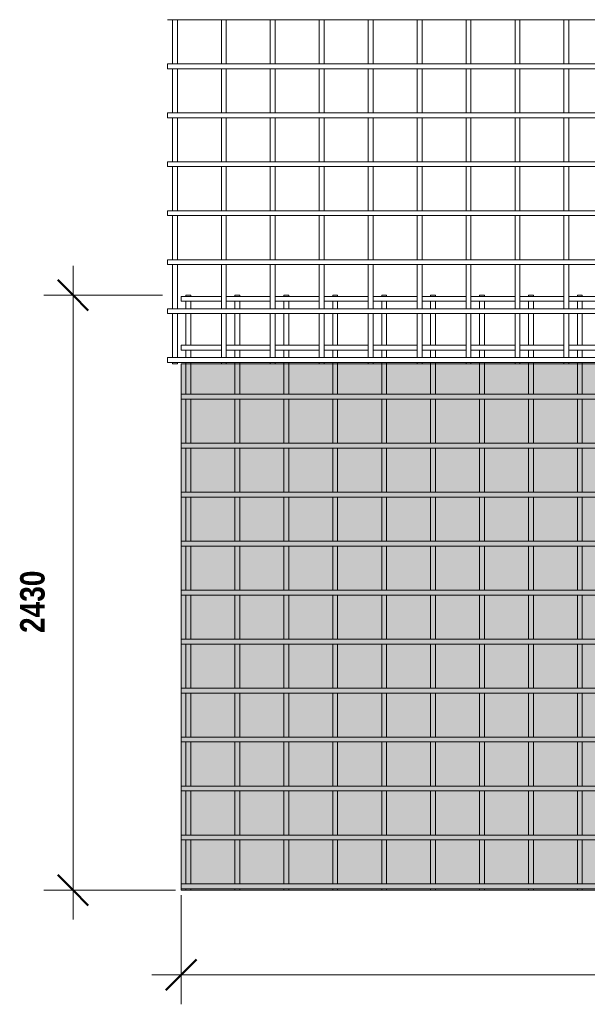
# Model space of a CAD drawing. Header units: millimetres. Extents: x -378 to 8335, y -754 to 3268.
# Tile 1 of 4: x -378 to 1942, y -754 to 3268. Entities that reach past the tile are written whole.
import ezdxf

# ---------------------------------------------------------------- set-up
doc = ezdxf.new("R2010")
doc.units = ezdxf.units.MM
for name, color, linetype, lineweight in [('A-ANNO-DIMS', 211, 'Continuous', 9), ('A-ANNO-DIMS-50', 211, 'Continuous', 9), ('A-DETL-GENF', 92, 'Continuous', 18), ('A-DETL-THIN', 151, 'Continuous', 18), ('A-GENM', 13, 'Continuous', 18)]:
    doc.layers.add(name, color=color, linetype=linetype, lineweight=lineweight)
doc.styles.add('TechnicBold', font='techb___.ttf', dxfattribs={"height": 100})
doc.dimstyles.new('Technic_-_DiagonalSlash', dxfattribs={"dimscale": 304.8, "dimtxt": 134.269535, "dimasz": 0.410105, "dimexe": 0.393701, "dimexo": 0.82021, "dimgap": 0.287073, "dimtad": 1, "dimdec": 0, "dimzin": 0, "dimdsep": 46, "dimtxsty": 'TechnicBold', "dimblk1": 'OBLIQUE', "dimblk2": 'OBLIQUE', "dimsah": 1, "dimcen": 0.09, "dimdle": 0.393701, "dimazin": 0, "dimtfac": 1, "dimtdec": 4, "dimtix": 1, "dimtmove": 0, "dimatfit": 3, "dimfxl": 1, "dimtvp": 1, "dimtfill": 1, "dimtolj": 1, "dimtzin": 0, "dimarcsym": 2})

# ---------------------------------------------------------------- blocks, each defined once
blk = doc.blocks.new('United Steel Heavy mesh M102 - United Steel Heavy mesh M102-254830-Level 1')
at = {"layer": 'A-GENM'}
for p, q in [((-5240.2, 0), (-5240.2, -4.7)), ((-5220.2, 0), (-5240.2, 0)), ((-5220.2, -4.7), (-5220.2, 0)), ((-5040.2, 0), (-5040.2, -4.7)), ((-5020.2, 0), (-5040.2, 0)), ((-5020.2, -4.7), (-5020.2, 0)), ((-4840.2, 0), (-4840.2, -4.7)), ((-4820.2, 0), (-4840.2, 0)), ((-4820.2, -4.7), (-4820.2, 0)), ((-4640.2, 0), (-4640.2, -4.7)), ((-4620.2, 0), (-4640.2, 0)), ((-4620.2, -4.7), (-4620.2, 0)), ((-4440.2, 0), (-4440.2, -4.7)), ((-4420.2, 0), (-4440.2, 0)), ((-4420.2, -4.7), (-4420.2, 0)), ((-4240.2, 0), (-4240.2, -4.8)), ((-4220.2, 0), (-4240.2, 0)), ((-4220.2, -4.8), (-4220.2, 0)), ((-4040.2, 0), (-4040.2, -4.8)), ((-4020.2, 0), (-4040.2, 0)), ((-4020.2, -4.8), (-4020.2, 0)), ((-3840.2, 0), (-3840.2, -4.8)), ((-3820.2, 0), (-3840.2, 0)), ((-3820.2, -4.8), (-3820.2, 0)), ((-3640.2, 0), (-3640.2, -4.8)), ((-3620.2, 0), (-3640.2, 0)), ((-3620.2, -4.8), (-3620.2, 0)), ((-5095.3, -4.7), (-5260, -4.7)), ((-5260, -4.7), (-5260, -24.7)), ((-5260, -24.7), (-5095.3, -24.7)), ((-5240.2, -24.7), (-5240.2, -54.9)), ((-5220.2, -54.9), (-5220.2, -24.7)), ((-4895.3, -4.7), (-5075.3, -4.7)), ((-5075.3, -24.7), (-4895.3, -24.7)), ((-5040.2, -24.7), (-5040.2, -55)), ((-5020.2, -55), (-5020.2, -24.7)), ((-4695.3, -4.7), (-4875.3, -4.7)), ((-4875.3, -24.7), (-4695.3, -24.7)), ((-4840.2, -24.7), (-4840.2, -55)), ((-4820.2, -55), (-4820.2, -24.7)), ((-4495.7, -4.7), (-4675.3, -4.7)), ((-4675.3, -24.7), (-4495.7, -24.7)), ((-4640.2, -24.7), (-4640.2, -55)), ((-4620.2, -55), (-4620.2, -24.7)), ((-4295.3, -4.7), (-4475.3, -4.7)), ((-4475.3, -24.7), (-4295.3, -24.7)), ((-4440.2, -24.6), (-4440.2, -55)), ((-4420.2, -55), (-4420.2, -24.6)), ((-4095.3, -4.7), (-4275.3, -4.7)), ((-4275.3, -24.7), (-4095.3, -24.7)), ((-4240.2, -24.6), (-4240.2, -55)), ((-4220.2, -55), (-4220.2, -24.6)), ((-3895.3, -4.7), (-4075.3, -4.7)), ((-4075.3, -24.7), (-3895.3, -24.7)), ((-4040.2, -24.6), (-4040.2, -55)), ((-4020.2, -55), (-4020.2, -24.6)), ((-3695.4, -4.7), (-3875.3, -4.7)), ((-3875.3, -24.7), (-3695.4, -24.7)), ((-3840.2, -24.6), (-3840.2, -55)), ((-3820.2, -55), (-3820.2, -24.6)), ((-3495.4, -4.7), (-3675.4, -4.7)), ((-3675.4, -24.7), (-3495.4, -24.7)), ((-3640.2, -24.6), (-3640.2, -55)), ((-3620.2, -55), (-3620.2, -24.6)), ((-5240.2, -74.9), (-5240.2, -204.7)), ((-5220.2, -204.7), (-5220.2, -74.9)), ((-5040.2, -74.9), (-5040.2, -204.7)), ((-5020.2, -204.7), (-5020.2, -74.9)), ((-4840.2, -74.9), (-4840.2, -204.8)), ((-4820.2, -204.8), (-4820.2, -74.9)), ((-4640.2, -74.9), (-4640.2, -204.8)), ((-4620.2, -204.8), (-4620.2, -74.9)), ((-4440.2, -74.9), (-4440.2, -204.8)), ((-4420.2, -204.8), (-4420.2, -74.9)), ((-4240.2, -74.9), (-4240.2, -204.8)), ((-4220.2, -204.8), (-4220.2, -74.9)), ((-4040.2, -74.9), (-4040.2, -204.8)), ((-4020.2, -204.8), (-4020.2, -74.8)), ((-3840.2, -74.8), (-3840.2, -204.8)), ((-3820.2, -204.8), (-3820.2, -74.8)), ((-3640.2, -74.8), (-3640.2, -204.8)), ((-3620.2, -204.8), (-3620.2, -74.8)), ((-5095.3, -204.7), (-5260, -204.7)), ((-5260, -204.7), (-5260, -224.7)), ((-5260, -224.7), (-5095.3, -224.7)), ((-5240.2, -224.7), (-5240.2, -255)), ((-5220.2, -255), (-5220.2, -224.7)), ((-4895.3, -204.7), (-5075.3, -204.7)), ((-5075.3, -224.7), (-4895.3, -224.7)), ((-5040.2, -224.7), (-5040.2, -255)), ((-5020.2, -255), (-5020.2, -224.7)), ((-4695.3, -204.7), (-4875.3, -204.7)), ((-4875.3, -224.7), (-4695.3, -224.7)), ((-4840.2, -224.7), (-4840.2, -255)), ((-4820.2, -255), (-4820.2, -224.7)), ((-4495.7, -204.7), (-4675.3, -204.7)), ((-4675.3, -224.7), (-4495.7, -224.7)), ((-4640.2, -224.7), (-4640.2, -255)), ((-4620.2, -255), (-4620.2, -224.7)), ((-4295.3, -204.7), (-4475.3, -204.7)), ((-4475.3, -224.7), (-4295.3, -224.7)), ((-4440.2, -224.7), (-4440.2, -255)), ((-4420.2, -255), (-4420.2, -224.7)), ((-4095.3, -204.7), (-4275.3, -204.7)), ((-4275.3, -224.7), (-4095.3, -224.7)), ((-4240.2, -224.7), (-4240.2, -255)), ((-4220.2, -255), (-4220.2, -224.7)), ((-3895.3, -204.7), (-4075.3, -204.7)), ((-4075.3, -224.7), (-3895.3, -224.7)), ((-4040.2, -224.6), (-4040.2, -255)), ((-4020.2, -255), (-4020.2, -224.6)), ((-3695.4, -204.7), (-3875.3, -204.7)), ((-3875.3, -224.7), (-3695.4, -224.7)), ((-3840.2, -224.6), (-3840.2, -255.1)), ((-3820.2, -255.1), (-3820.2, -224.6)), ((-3495.4, -204.7), (-3675.4, -204.7)), ((-3675.4, -224.7), (-3495.4, -224.7)), ((-3640.2, -224.6), (-3640.2, -255.1)), ((-3620.2, -255.1), (-3620.2, -224.6)), ((-5240.2, -275), (-5240.2, -279.9)), ((-5240.2, -279.9), (-5240.2, -404.8)), ((-5220.2, -279.9), (-5220.2, -275)), ((-5220.2, -404.8), (-5220.2, -279.9)), ((-5040.2, -274.9), (-5040.2, -279.9)), ((-5040.2, -279.9), (-5040.2, -404.8)), ((-5020.2, -279.9), (-5020.2, -274.9)), ((-5020.2, -404.8), (-5020.2, -279.9)), ((-4840.2, -274.9), (-4840.2, -279.9)), ((-4840.2, -279.9), (-4840.2, -404.8)), ((-4820.2, -279.9), (-4820.2, -274.9)), ((-4820.2, -404.8), (-4820.2, -279.9)), ((-4640.2, -274.9), (-4640.2, -279.9)), ((-4640.2, -279.9), (-4640.2, -404.8)), ((-4620.2, -279.9), (-4620.2, -274.9)), ((-4620.2, -404.8), (-4620.2, -279.9)), ((-4440.2, -274.9), (-4440.2, -279.9)), ((-4440.2, -279.9), (-4440.2, -404.8)), ((-4420.2, -279.9), (-4420.2, -274.9)), ((-4420.2, -404.8), (-4420.2, -279.9)), ((-4240.2, -274.9), (-4240.2, -279.9)), ((-4240.2, -279.9), (-4240.2, -404.8)), ((-4220.2, -279.9), (-4220.2, -274.9)), ((-4220.2, -404.8), (-4220.2, -279.9)), ((-4040.2, -274.9), (-4040.2, -279.9)), ((-4040.2, -279.9), (-4040.2, -404.8)), ((-4020.2, -279.9), (-4020.2, -274.9)), ((-4020.2, -404.8), (-4020.2, -279.9)), ((-3840.2, -274.9), (-3840.2, -279.9)), ((-3840.2, -279.9), (-3840.2, -404.8)), ((-3820.2, -279.9), (-3820.2, -274.9)), ((-3820.2, -404.8), (-3820.2, -279.9)), ((-3640.2, -274.9), (-3640.2, -279.9)), ((-3640.2, -279.9), (-3640.2, -404.9)), ((-3620.2, -279.9), (-3620.2, -274.9)), ((-3620.2, -404.9), (-3620.2, -279.9)), ((-310.2, -404.8), (-5260, -404.8)), ((-5260, -404.8), (-5260, -424.8)), ((-5260, -424.8), (-310.2, -424.8)), ((-5240.2, -424.7), (-5240.2, -604.8)), ((-5220.2, -604.8), (-5220.2, -424.7)), ((-5040.2, -424.7), (-5040.2, -604.8)), ((-5020.2, -604.8), (-5020.2, -424.7)), ((-4840.2, -424.7), (-4840.2, -604.8)), ((-4820.2, -604.8), (-4820.2, -424.7)), ((-4640.2, -424.7), (-4640.2, -604.8)), ((-4620.2, -604.8), (-4620.2, -424.7)), ((-4440.2, -424.7), (-4440.2, -604.8)), ((-4420.2, -604.8), (-4420.2, -424.7)), ((-4240.2, -424.7), (-4240.2, -604.8)), ((-4220.2, -604.8), (-4220.2, -424.7)), ((-4040.2, -424.7), (-4040.2, -604.9)), ((-4020.2, -604.9), (-4020.2, -424.7)), ((-3840.2, -424.7), (-3840.2, -604.9)), ((-3820.2, -604.9), (-3820.2, -424.7)), ((-3640.2, -424.6), (-3640.2, -604.9)), ((-3620.2, -604.9), (-3620.2, -424.6)), ((-310.2, -604.8), (-5260, -604.8)), ((-5260, -604.8), (-5260, -624.8)), ((-5260, -624.8), (-310.2, -624.8)), ((-5240.2, -624.8), (-5240.2, -804.8)), ((-5220.2, -804.8), (-5220.2, -624.8)), ((-5040.2, -624.8), (-5040.2, -804.8)), ((-5020.2, -804.8), (-5020.2, -624.8)), ((-4840.2, -624.8), (-4840.2, -804.8)), ((-4820.2, -804.8), (-4820.2, -624.7)), ((-4640.2, -624.7), (-4640.2, -804.8)), ((-4620.2, -804.8), (-4620.2, -624.7)), ((-4440.2, -624.7), (-4440.2, -804.9)), ((-4420.2, -804.9), (-4420.2, -624.7)), ((-4240.2, -624.7), (-4240.2, -804.9)), ((-4220.2, -804.9), (-4220.2, -624.7)), ((-4040.2, -624.7), (-4040.2, -804.9)), ((-4020.2, -804.9), (-4020.2, -624.7)), ((-3840.2, -624.7), (-3840.2, -804.9)), ((-3820.2, -804.9), (-3820.2, -624.7)), ((-3640.2, -624.7), (-3640.2, -804.9)), ((-3620.2, -804.9), (-3620.2, -624.7)), ((-310.2, -804.8), (-5260, -804.8)), ((-5260, -804.8), (-5260, -824.8)), ((-5260, -824.8), (-310.2, -824.8)), ((-5240.2, -824.8), (-5240.2, -1004.8)), ((-5220.2, -1004.8), (-5220.2, -824.8)), ((-5040.2, -824.8), (-5040.2, -1004.8)), ((-5020.2, -1004.8), (-5020.2, -824.8)), ((-4840.2, -824.8), (-4840.2, -1004.9)), ((-4820.2, -1004.9), (-4820.2, -824.8)), ((-4640.2, -824.8), (-4640.2, -1004.9)), ((-4620.2, -1004.9), (-4620.2, -824.8)), ((-4440.2, -824.8), (-4440.2, -1004.9)), ((-4420.2, -1004.9), (-4420.2, -824.8)), ((-4240.2, -824.7), (-4240.2, -1004.9)), ((-4220.2, -1004.9), (-4220.2, -824.7)), ((-4040.2, -824.7), (-4040.2, -1004.9)), ((-4020.2, -1004.9), (-4020.2, -824.7)), ((-3840.2, -824.7), (-3840.2, -1004.9)), ((-3820.2, -1004.9), (-3820.2, -824.7)), ((-3640.2, -824.7), (-3640.2, -1004.9)), ((-3620.2, -1004.9), (-3620.2, -824.7)), ((-310.2, -1004.8), (-5260, -1004.8)), ((-5260, -1004.8), (-5260, -1024.8)), ((-5260, -1024.8), (-310.2, -1024.8)), ((-5240.2, -1024.8), (-5240.2, -1204.9)), ((-5220.2, -1204.9), (-5220.2, -1024.8)), ((-5040.2, -1024.8), (-5040.2, -1204.9)), ((-5020.2, -1204.9), (-5020.2, -1024.8)), ((-4840.2, -1024.8), (-4840.2, -1204.9)), ((-4820.2, -1204.9), (-4820.2, -1024.8)), ((-4640.2, -1024.8), (-4640.2, -1204.9)), ((-4620.2, -1204.9), (-4620.2, -1024.8)), ((-4440.2, -1024.8), (-4440.2, -1204.9)), ((-4420.2, -1204.9), (-4420.2, -1024.8)), ((-4240.2, -1024.8), (-4240.2, -1204.9)), ((-4220.2, -1204.9), (-4220.2, -1024.8)), ((-4040.2, -1024.8), (-4040.2, -1204.9)), ((-4020.2, -1204.9), (-4020.2, -1024.8)), ((-3840.2, -1024.7), (-3840.2, -1205)), ((-3820.2, -1205), (-3820.2, -1024.7)), ((-3640.2, -1024.7), (-3640.2, -1205)), ((-3620.2, -1205), (-3620.2, -1024.7)), ((-310.2, -1204.9), (-5260, -1204.9)), ((-5260, -1204.9), (-5260, -1224.9)), ((-5260, -1224.9), (-310.2, -1224.9)), ((-5240.2, -1224.9), (-5240.2, -1404.9)), ((-5220.2, -1404.9), (-5220.2, -1224.9)), ((-5040.2, -1224.8), (-5040.2, -1404.9)), ((-5020.2, -1404.9), (-5020.2, -1224.8)), ((-4840.2, -1224.8), (-4840.2, -1404.9)), ((-4820.2, -1404.9), (-4820.2, -1224.8)), ((-4640.2, -1224.8), (-4640.2, -1404.9)), ((-4620.2, -1404.9), (-4620.2, -1224.8)), ((-4440.2, -1224.8), (-4440.2, -1404.9)), ((-4420.2, -1404.9), (-4420.2, -1224.8)), ((-4240.2, -1224.8), (-4240.2, -1405)), ((-4220.2, -1405), (-4220.2, -1224.8)), ((-4040.2, -1224.8), (-4040.2, -1405)), ((-4020.2, -1405), (-4020.2, -1224.8)), ((-3840.2, -1224.8), (-3840.2, -1405)), ((-3820.2, -1405), (-3820.2, -1224.8)), ((-3640.2, -1224.8), (-3640.2, -1405)), ((-3620.2, -1405), (-3620.2, -1224.8)), ((-310.2, -1404.9), (-5260, -1404.9)), ((-5260, -1404.9), (-5260, -1424.9)), ((-5260, -1424.9), (-310.2, -1424.9)), ((-5240.2, -1424.9), (-5240.2, -1604.9)), ((-5220.2, -1604.9), (-5220.2, -1424.9)), ((-5040.2, -1424.9), (-5040.2, -1604.9)), ((-5020.2, -1604.9), (-5020.2, -1424.9)), ((-4840.2, -1424.9), (-4840.2, -1604.9)), ((-4820.2, -1604.9), (-4820.2, -1424.9)), ((-4640.2, -1424.8), (-4640.2, -1605)), ((-4620.2, -1605), (-4620.2, -1424.8)), ((-4440.2, -1424.8), (-4440.2, -1605)), ((-4420.2, -1605), (-4420.2, -1424.8)), ((-4240.2, -1424.8), (-4240.2, -1605)), ((-4220.2, -1605), (-4220.2, -1424.8)), ((-4040.2, -1424.8), (-4040.2, -1605)), ((-4020.2, -1605), (-4020.2, -1424.8)), ((-3840.2, -1424.8), (-3840.2, -1605)), ((-3820.2, -1605), (-3820.2, -1424.8)), ((-3640.2, -1424.8), (-3640.2, -1605)), ((-3620.2, -1605), (-3620.2, -1424.8)), ((-310.2, -1604.9), (-5260, -1604.9)), ((-5260, -1604.9), (-5260, -1624.9)), ((-5260, -1624.9), (-310.2, -1624.9)), ((-5240.2, -1624.9), (-5240.2, -1804.9)), ((-5220.2, -1804.9), (-5220.2, -1624.9)), ((-5040.2, -1624.9), (-5040.2, -1805)), ((-5020.2, -1805), (-5020.2, -1624.9)), ((-4840.2, -1624.9), (-4840.2, -1805)), ((-4820.2, -1805), (-4820.2, -1624.9)), ((-4640.2, -1624.9), (-4640.2, -1805)), ((-4620.2, -1805), (-4620.2, -1624.9)), ((-4440.2, -1624.9), (-4440.2, -1805)), ((-4420.2, -1805), (-4420.2, -1624.9)), ((-4240.2, -1624.9), (-4240.2, -1805)), ((-4220.2, -1805), (-4220.2, -1624.8)), ((-4040.2, -1624.8), (-4040.2, -1805)), ((-4020.2, -1805), (-4020.2, -1624.8)), ((-3840.2, -1624.8), (-3840.2, -1805)), ((-3820.2, -1805), (-3820.2, -1624.8)), ((-3640.2, -1624.8), (-3640.2, -1805)), ((-3620.2, -1805.1), (-3620.2, -1624.8)), ((-310.2, -1804.9), (-5260, -1804.9)), ((-5260, -1804.9), (-5260, -1824.9)), ((-5260, -1824.9), (-310.2, -1824.9)), ((-5240.2, -1824.9), (-5240.2, -2005)), ((-5220.2, -2005), (-5220.2, -1824.9)), ((-5040.2, -1824.9), (-5040.2, -2005)), ((-5020.2, -2005), (-5020.2, -1824.9)), ((-4840.2, -1824.9), (-4840.2, -2005)), ((-4820.2, -2005), (-4820.2, -1824.9)), ((-4640.2, -1824.9), (-4640.2, -2005)), ((-4620.2, -2005), (-4620.2, -1824.9)), ((-4440.2, -1824.9), (-4440.2, -2005)), ((-4420.2, -2005), (-4420.2, -1824.9)), ((-4240.2, -1824.9), (-4240.2, -2005)), ((-4220.2, -2005), (-4220.2, -1824.9)), ((-4040.2, -1824.9), (-4040.2, -2005.1)), ((-4020.2, -2005.1), (-4020.2, -1824.9)), ((-3840.2, -1824.9), (-3840.2, -2005.1)), ((-3820.2, -2005.1), (-3820.2, -1824.9)), ((-3640.2, -1824.8), (-3640.2, -2005.1)), ((-3620.2, -2005.1), (-3620.2, -1824.8)), ((-310.2, -2005), (-5260, -2005)), ((-5260, -2005), (-5260, -2025)), ((-5260, -2025), (-310.2, -2025)), ((-5240.2, -2025), (-5240.2, -2205)), ((-5220.2, -2205), (-5220.2, -2025)), ((-5040.2, -2025), (-5040.2, -2205)), ((-5020.2, -2205), (-5020.2, -2025)), ((-4840.2, -2024.9), (-4840.2, -2205)), ((-4820.2, -2205), (-4820.2, -2024.9)), ((-4640.2, -2024.9), (-4640.2, -2205)), ((-4620.2, -2205), (-4620.2, -2024.9)), ((-4440.2, -2024.9), (-4440.2, -2205.1)), ((-4420.2, -2205.1), (-4420.2, -2024.9)), ((-4240.2, -2024.9), (-4240.2, -2205.1)), ((-4220.2, -2205.1), (-4220.2, -2024.9)), ((-4040.2, -2024.9), (-4040.2, -2205.1)), ((-4020.2, -2205.1), (-4020.2, -2024.9)), ((-3840.2, -2024.9), (-3840.2, -2205.1)), ((-3820.2, -2205.1), (-3820.2, -2024.9)), ((-3640.2, -2024.9), (-3640.2, -2205.1)), ((-3620.2, -2205.1), (-3620.2, -2024.9)), ((-310.2, -2205), (-5260, -2205)), ((-5260, -2205), (-5260, -2225)), ((-5260, -2225), (-310.2, -2225)), ((-5240.2, -2225), (-5240.2, -2405)), ((-5220.2, -2405), (-5220.2, -2225)), ((-5040.2, -2225), (-5040.2, -2405)), ((-5020.2, -2405), (-5020.2, -2225)), ((-4840.2, -2225), (-4840.2, -2405.1)), ((-4820.2, -2405.1), (-4820.2, -2225)), ((-4640.2, -2225), (-4640.2, -2405.1)), ((-4620.2, -2405.1), (-4620.2, -2225)), ((-4440.2, -2224.9), (-4440.2, -2405.1)), ((-4420.2, -2405.1), (-4420.2, -2224.9)), ((-4240.2, -2224.9), (-4240.2, -2405.1)), ((-4220.2, -2405.1), (-4220.2, -2224.9)), ((-4040.2, -2224.9), (-4040.2, -2405.1)), ((-4020.2, -2405.1), (-4020.2, -2224.9)), ((-3840.2, -2224.9), (-3840.2, -2405.1)), ((-3820.2, -2405.1), (-3820.2, -2224.9)), ((-3640.2, -2224.9), (-3640.2, -2405.1)), ((-3620.2, -2405.1), (-3620.2, -2224.9)), ((-310.2, -2405), (-5260, -2405)), ((-5260, -2405), (-5260, -2425)), ((-5260, -2425), (-310.2, -2425)), ((-5240.2, -2425), (-5240.2, -2430)), ((-5240.2, -2430), (-5220.2, -2430)), ((-5220.2, -2430), (-5220.2, -2425)), ((-5040.2, -2425), (-5040.2, -2430)), ((-5040.2, -2430), (-5020.2, -2430)), ((-5020.2, -2430), (-5020.2, -2425)), ((-4840.2, -2425), (-4840.2, -2430)), ((-4840.2, -2430), (-4820.2, -2430)), ((-4820.2, -2430), (-4820.2, -2425)), ((-4640.2, -2425), (-4640.2, -2430)), ((-4640.2, -2430), (-4620.2, -2430)), ((-4620.2, -2430), (-4620.2, -2425)), ((-4440.2, -2425), (-4440.2, -2430)), ((-4440.2, -2430), (-4420.2, -2430)), ((-4420.2, -2430), (-4420.2, -2425)), ((-4240.2, -2425), (-4240.2, -2430)), ((-4240.2, -2430), (-4220.2, -2430)), ((-4220.2, -2430), (-4220.2, -2425)), ((-4040.2, -2424.9), (-4040.2, -2430)), ((-4040.2, -2430), (-4020.2, -2430)), ((-4020.2, -2430), (-4020.2, -2424.9)), ((-3840.2, -2424.9), (-3840.2, -2430)), ((-3840.2, -2430), (-3820.2, -2430)), ((-3820.2, -2430), (-3820.2, -2424.9)), ((-3640.2, -2424.9), (-3640.2, -2430)), ((-3640.2, -2430), (-3620.2, -2430)), ((-3620.2, -2430), (-3620.2, -2424.9))]:
    blk.add_line(p, q, dxfattribs=at)
blk = doc.blocks.new('United Steel Heavy mesh M102 - United Steel Heavy mesh M102-V1-Level 1')
at = {"layer": 'A-GENM'}
for p, q in [((-5260, -1024.6), (-5260, -1024.8)), ((-5260, -1024.8), (0, -1024.8)), ((-5240.2, -1024.8), (-5240.2, -1204.9)), ((-5220.2, -1204.9), (-5220.2, -1024.8)), ((-5040.2, -1024.8), (-5040.2, -1204.9)), ((-5020.2, -1204.9), (-5020.2, -1024.8)), ((-4840.2, -1024.8), (-4840.2, -1204.9)), ((-4820.2, -1204.9), (-4820.2, -1024.8)), ((-4640.2, -1024.8), (-4640.2, -1204.9)), ((-4620.2, -1204.9), (-4620.2, -1024.8)), ((-4440.2, -1024.8), (-4440.2, -1204.9)), ((-4420.2, -1204.9), (-4420.2, -1024.8)), ((-4240.2, -1024.8), (-4240.2, -1204.9)), ((-4220.2, -1204.9), (-4220.2, -1024.8)), ((-4040.2, -1024.8), (-4040.2, -1204.9)), ((-4020.2, -1204.9), (-4020.2, -1024.8)), ((-3840.2, -1024.7), (-3840.2, -1205)), ((-3820.2, -1205), (-3820.2, -1024.7)), ((-3640.2, -1024.7), (-3640.2, -1205)), ((-3620.2, -1205), (-3620.2, -1024.7)), ((-1925.9, -1204.9), (-5260, -1204.9)), ((-5260, -1204.9), (-5260, -1224.9)), ((-5260, -1224.9), (-1977.8, -1224.9)), ((-5240.2, -1224.9), (-5240.2, -1404.9)), ((-5220.2, -1404.9), (-5220.2, -1224.9)), ((-5040.2, -1224.8), (-5040.2, -1404.9)), ((-5020.2, -1404.9), (-5020.2, -1224.8)), ((-4840.2, -1224.8), (-4840.2, -1404.9)), ((-4820.2, -1404.9), (-4820.2, -1224.8)), ((-4640.2, -1224.8), (-4640.2, -1404.9)), ((-4620.2, -1404.9), (-4620.2, -1224.8)), ((-4440.2, -1224.8), (-4440.2, -1404.9)), ((-4420.2, -1404.9), (-4420.2, -1224.8)), ((-4240.2, -1224.8), (-4240.2, -1405)), ((-4220.2, -1405), (-4220.2, -1224.8)), ((-4040.2, -1224.8), (-4040.2, -1405)), ((-4020.2, -1405), (-4020.2, -1224.8)), ((-3840.2, -1224.8), (-3840.2, -1405)), ((-3820.2, -1405), (-3820.2, -1224.8)), ((-3640.2, -1224.8), (-3640.2, -1405)), ((-3620.2, -1405), (-3620.2, -1224.8)), ((-2130.1, -1404.9), (-5260, -1404.9)), ((-5260, -1404.9), (-5260, -1424.9)), ((-5260, -1424.9), (-2136.2, -1424.9)), ((-5240.2, -1424.9), (-5240.2, -1604.9)), ((-5220.2, -1604.9), (-5220.2, -1424.9)), ((-5040.2, -1424.9), (-5040.2, -1604.9)), ((-5020.2, -1604.9), (-5020.2, -1424.9)), ((-4840.2, -1424.9), (-4840.2, -1604.9)), ((-4820.2, -1604.9), (-4820.2, -1424.9)), ((-4640.2, -1424.8), (-4640.2, -1605)), ((-4620.2, -1605), (-4620.2, -1424.8)), ((-4440.2, -1424.8), (-4440.2, -1605)), ((-4420.2, -1605), (-4420.2, -1424.8)), ((-4240.2, -1424.8), (-4240.2, -1605)), ((-4220.2, -1605), (-4220.2, -1424.8)), ((-4040.2, -1424.8), (-4040.2, -1605)), ((-4020.2, -1605), (-4020.2, -1424.8)), ((-3840.2, -1424.8), (-3840.2, -1605)), ((-3820.2, -1605), (-3820.2, -1424.8)), ((-3640.2, -1424.8), (-3640.2, -1605)), ((-3620.2, -1605), (-3620.2, -1424.8)), ((-2122.4, -1604.9), (-5260, -1604.9)), ((-5260, -1604.9), (-5260, -1624.9)), ((-5260, -1624.9), (-2112.2, -1624.9)), ((-5240.2, -1624.9), (-5240.2, -1804.9)), ((-5220.2, -1804.9), (-5220.2, -1624.9)), ((-5040.2, -1624.9), (-5040.2, -1805)), ((-5020.2, -1805), (-5020.2, -1624.9)), ((-4840.2, -1624.9), (-4840.2, -1805)), ((-4820.2, -1805), (-4820.2, -1624.9)), ((-4640.2, -1624.9), (-4640.2, -1805)), ((-4620.2, -1805), (-4620.2, -1624.9)), ((-4440.2, -1624.9), (-4440.2, -1805)), ((-4420.2, -1805), (-4420.2, -1624.9)), ((-4240.2, -1624.9), (-4240.2, -1805)), ((-4220.2, -1805), (-4220.2, -1624.8)), ((-4040.2, -1624.8), (-4040.2, -1805)), ((-4020.2, -1805), (-4020.2, -1624.8)), ((-3840.2, -1624.8), (-3840.2, -1805)), ((-3820.2, -1805), (-3820.2, -1624.8)), ((-3640.2, -1624.8), (-3640.2, -1805)), ((-3620.2, -1805.1), (-3620.2, -1624.8)), ((0, -1804.9), (-5260, -1804.9)), ((-5260, -1804.9), (-5260, -1824.9)), ((-5260, -1824.9), (0, -1824.9)), ((-5240.2, -1824.9), (-5240.2, -2005)), ((-5220.2, -2005), (-5220.2, -1824.9)), ((-5040.2, -1824.9), (-5040.2, -2005)), ((-5020.2, -2005), (-5020.2, -1824.9)), ((-4840.2, -1824.9), (-4840.2, -2005)), ((-4820.2, -2005), (-4820.2, -1824.9)), ((-4640.2, -1824.9), (-4640.2, -2005)), ((-4620.2, -2005), (-4620.2, -1824.9)), ((-4440.2, -1824.9), (-4440.2, -2005)), ((-4420.2, -2005), (-4420.2, -1824.9)), ((-4240.2, -1824.9), (-4240.2, -2005)), ((-4220.2, -2005), (-4220.2, -1824.9)), ((-4040.2, -1824.9), (-4040.2, -2005.1)), ((-4020.2, -2005.1), (-4020.2, -1824.9)), ((-3840.2, -1824.9), (-3840.2, -2005.1)), ((-3820.2, -2005.1), (-3820.2, -1824.9)), ((-3640.2, -1824.8), (-3640.2, -2005.1)), ((-3620.2, -2005.1), (-3620.2, -1824.8)), ((0, -2005), (-5260, -2005)), ((-5260, -2005), (-5260, -2025)), ((-5260, -2025), (0, -2025)), ((-5240.2, -2025), (-5240.2, -2205)), ((-5220.2, -2205), (-5220.2, -2025)), ((-5040.2, -2025), (-5040.2, -2205)), ((-5020.2, -2205), (-5020.2, -2025)), ((-4840.2, -2024.9), (-4840.2, -2205)), ((-4820.2, -2205), (-4820.2, -2024.9)), ((-4640.2, -2024.9), (-4640.2, -2205)), ((-4620.2, -2205), (-4620.2, -2024.9)), ((-4440.2, -2024.9), (-4440.2, -2205.1)), ((-4420.2, -2205.1), (-4420.2, -2024.9)), ((-4240.2, -2024.9), (-4240.2, -2205.1)), ((-4220.2, -2205.1), (-4220.2, -2024.9)), ((-4040.2, -2024.9), (-4040.2, -2205.1)), ((-4020.2, -2205.1), (-4020.2, -2024.9)), ((-3840.2, -2024.9), (-3840.2, -2205.1)), ((-3820.2, -2205.1), (-3820.2, -2024.9)), ((-3640.2, -2024.9), (-3640.2, -2205.1)), ((-3620.2, -2205.1), (-3620.2, -2024.9)), ((0, -2205), (-5260, -2205)), ((-5260, -2205), (-5260, -2225)), ((-5260, -2225), (0, -2225)), ((-5240.2, -2225), (-5240.2, -2405)), ((-5220.2, -2405), (-5220.2, -2225)), ((-5040.2, -2225), (-5040.2, -2405)), ((-5020.2, -2405), (-5020.2, -2225)), ((-4840.2, -2225), (-4840.2, -2405.1)), ((-4820.2, -2405.1), (-4820.2, -2225)), ((-4640.2, -2225), (-4640.2, -2405.1)), ((-4620.2, -2405.1), (-4620.2, -2225)), ((-4440.2, -2224.9), (-4440.2, -2405.1)), ((-4420.2, -2405.1), (-4420.2, -2224.9)), ((-4240.2, -2224.9), (-4240.2, -2405.1)), ((-4220.2, -2405.1), (-4220.2, -2224.9)), ((-4040.2, -2224.9), (-4040.2, -2405.1)), ((-4020.2, -2405.1), (-4020.2, -2224.9)), ((-3840.2, -2224.9), (-3840.2, -2405.1)), ((-3820.2, -2405.1), (-3820.2, -2224.9)), ((-3640.2, -2224.9), (-3640.2, -2405.1)), ((-3620.2, -2405.1), (-3620.2, -2224.9)), ((0, -2405), (-5260, -2405)), ((-5260, -2405), (-5260, -2425)), ((-5260, -2425), (0, -2425)), ((-5240.2, -2425), (-5240.2, -2430)), ((-5240.2, -2430), (-5220.2, -2430)), ((-5220.2, -2430), (-5220.2, -2425)), ((-5040.2, -2425), (-5040.2, -2430)), ((-5040.2, -2430), (-5020.2, -2430)), ((-5020.2, -2430), (-5020.2, -2425)), ((-4840.2, -2425), (-4840.2, -2430)), ((-4840.2, -2430), (-4820.2, -2430)), ((-4820.2, -2430), (-4820.2, -2425)), ((-4640.2, -2425), (-4640.2, -2430)), ((-4640.2, -2430), (-4620.2, -2430)), ((-4620.2, -2430), (-4620.2, -2425)), ((-4440.2, -2425), (-4440.2, -2430)), ((-4440.2, -2430), (-4420.2, -2430)), ((-4420.2, -2430), (-4420.2, -2425)), ((-4240.2, -2425), (-4240.2, -2430)), ((-4240.2, -2430), (-4220.2, -2430)), ((-4220.2, -2430), (-4220.2, -2425)), ((-4040.2, -2424.9), (-4040.2, -2430)), ((-4040.2, -2430), (-4020.2, -2430)), ((-4020.2, -2430), (-4020.2, -2424.9)), ((-3840.2, -2424.9), (-3840.2, -2430)), ((-3840.2, -2430), (-3820.2, -2430)), ((-3820.2, -2430), (-3820.2, -2424.9)), ((-3640.2, -2424.9), (-3640.2, -2430)), ((-3640.2, -2430), (-3620.2, -2430)), ((-3620.2, -2430), (-3620.2, -2424.9))]:
    blk.add_line(p, q, dxfattribs=at)
blk = doc.blocks.new('DIMBLOCK1-Level 1')
at = {"layer": 'A-ANNO-DIMS-50'}
for p, q in [((-160.2, -407.4), (-160.2, 2262.6)), ((-160.2, 2142.6), (-280.2, 2142.6)), ((-160.2, 2142.6), (204.9, 2142.6)), ((-160.2, -287.4), (-280.2, -287.4)), ((-160.2, -287.4), (258.1, -287.4))]:
    blk.add_line(p, q, dxfattribs=at)
at = {"layer": 'A-ANNO-DIMS-50', "lineweight": 50}
for p, q in [((-160.2, 2142.6), (-222.7, 2205.1)), ((-160.2, 2142.6), (-97.7, 2080.1)), ((-160.2, -287.4), (-222.7, -224.9)), ((-160.2, -287.4), (-97.7, -349.9))]:
    blk.add_line(p, q, dxfattribs=at)
at = {"layer": 'A-ANNO-DIMS-50', "color": 0, "insert": (-376.5, 762.9), "char_height": 100, "width": 395.136, "attachment_point": 1, "rotation": 90, "line_spacing_factor": 0.959068, "style": 'TechnicBold', "bg_fill": 3, "box_fill_scale": 1.25, "bg_fill_color": 9, "bg_fill_true_color": 13158600, "bg_fill_transparency": 0}
blk.add_mtext('2430', dxfattribs=at)
blk = doc.blocks.new('_Oblique')
at = {"color": 0, "linetype": 'ByBlock', "lineweight": -2}
blk.add_line((-0.5, -0.5), (0.5, 0.5), dxfattribs=at)
blk = doc.blocks.new('DIMBLOCK2-Level 1')
at = {"layer": 'A-ANNO-DIMS-50'}
for p, q in [((281.4, -633.8), (281.4, -307.6)), ((5541.4, -633.8), (5541.4, -307.6)), ((161.4, -633.8), (5661.4, -633.8)), ((281.4, -633.8), (281.4, -753.8)), ((5541.4, -633.8), (5541.4, -753.8))]:
    blk.add_line(p, q, dxfattribs=at)
at = {"layer": 'A-ANNO-DIMS-50', "lineweight": 50}
for p, q in [((281.4, -633.8), (343.9, -571.3)), ((5541.4, -633.8), (5603.9, -571.3)), ((281.4, -633.8), (218.9, -696.3)), ((5541.4, -633.8), (5478.9, -696.3))]:
    blk.add_line(p, q, dxfattribs=at)
at = {"layer": 'A-ANNO-DIMS-50', "color": 0, "insert": (2745.2, -417.6), "char_height": 100, "width": 398.972, "attachment_point": 1, "line_spacing_factor": 0.959068, "style": 'TechnicBold', "bg_fill": 3, "box_fill_scale": 1.25, "bg_fill_color": 9, "bg_fill_true_color": 13158600, "bg_fill_transparency": 0}
blk.add_mtext('5260', dxfattribs=at)

msp = doc.modelspace()

# ---------------------------------------------------------------- hatches: boundary and pattern name
at = {"layer": 'A-DETL-GENF', "transparency": 33554534}
msp.add_hatch(color=155, dxfattribs=at).paths.add_polyline_path([(3083.5, -287.4), (5231.2, -287.4), (5231.2, 1862.6), (281.4, 1862.6), (281.6, -287.4), (2956.2, -287.4)])

# ---------------------------------------------------------------- linework, layer by layer
at = {"layer": 'A-DETL-THIN'}
for p, q in [((281.4, 1862.6), (281.4, -287.4)), ((5231.2, 1862.6), (281.4, 1862.6)), ((281.4, -287.4), (5231.2, -287.4))]:
    msp.add_line(p, q, dxfattribs=at)

# ---------------------------------------------------------------- block references
at = {"layer": 'A-GENM'}
for name, p in [('United Steel Heavy mesh M102 - United Steel Heavy mesh M102-V1-Level 1', (5486.3, 4292.6)), ('United Steel Heavy mesh M102 - United Steel Heavy mesh M102-254830-Level 1', (5541.4, 2142.6))]:
    msp.add_blockref(name, p, dxfattribs=at)

# ---------------------------------------------------------------- next in the draw order: dimensions: what is measured, and where the dimension line sits
at = {"layer": 'A-ANNO-DIMS'}
dim = msp.add_linear_dim(base=(-160.2, 2142.6), p1=(508.1, -287.4), p2=(-45.1, 2142.6), angle=90, dimstyle='Technic_-_DiagonalSlash', override={"dimpost": '<>', "dimfxl": 2492.178652}, dxfattribs=at)
dim.commit()
dim.dimension.update_dxf_attribs({"geometry": 'DIMBLOCK1-Level 1', "text_midpoint": (-298.6, 927.6)})

# ---------------------------------------------------------------- next in the draw order: dimensions: what is measured, and where the dimension line sits
dim = msp.add_linear_dim(base=(5541.4, -633.8), p1=(281.4, -57.6), p2=(5541.4, -57.6), dimstyle='Technic_-_DiagonalSlash', override={"dimpost": '<>', "dimfxl": 5260}, dxfattribs=at)
dim.commit()
dim.dimension.update_dxf_attribs({"geometry": 'DIMBLOCK2-Level 1', "text_midpoint": (2911.4, -495.2)})

doc.saveas('drawing.dxf')
